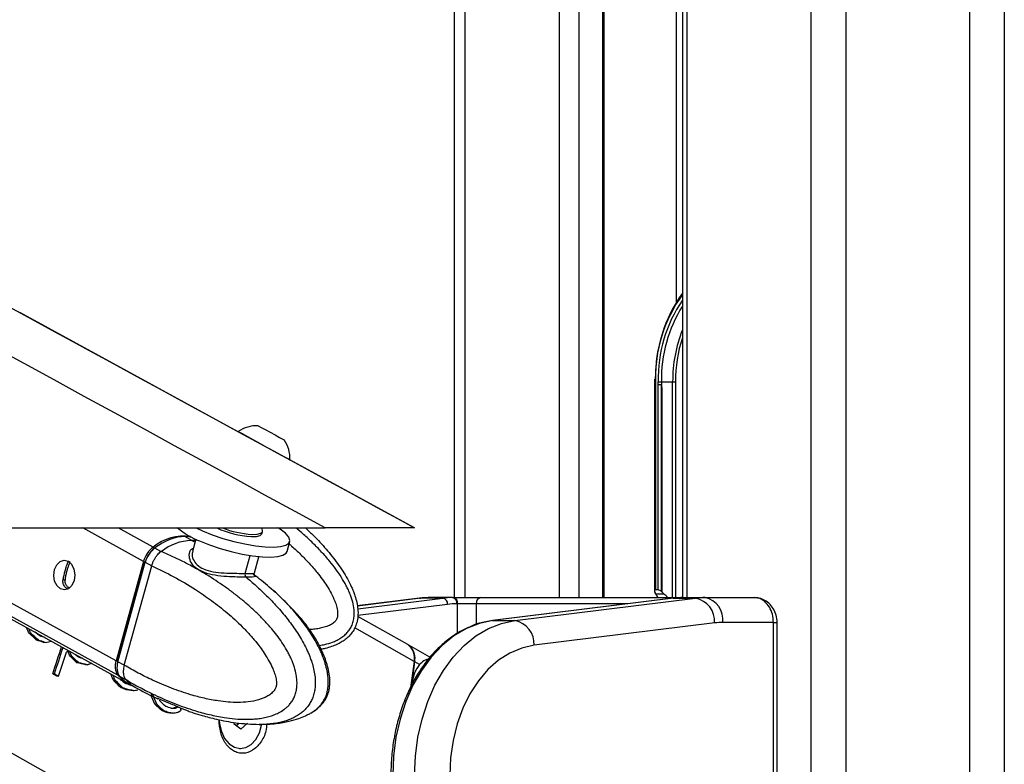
# Model space of a CAD drawing. Header units: millimetres. Extents: x 20 to 22981, y 40 to 19992.
# Tile 47 of 143: x 6494 to 6810, y 6536 to 6776. Entities that reach past the tile are written whole.
import ezdxf

# ---------------------------------------------------------------- set-up
doc = ezdxf.new("R2010")
doc.units = ezdxf.units.MM
doc.header["$LTSCALE"] = 2
doc.layers.add('COMPONENT_GEOMETRY', color=7, linetype='Continuous')
doc.styles.add('SLDTEXTSTYLE0', font='TXT', dxfattribs={"width": 0.75})
doc.dimstyles.new('SLDDIMSTYLE0', dxfattribs={"dimtxt": 100, "dimasz": 6.604, "dimexe": 0, "dimexo": 0.0625, "dimgap": 25, "dimtad": 0, "dimtih": 1, "dimtoh": 1, "dimdec": 0, "dimrnd": 1e-09, "dimzin": 12, "dimdsep": 46, "dimtxsty": 'SLDTEXTSTYLE0', "dimsah": 1, "dimcen": 0.09, "dimadec": 0, "dimazin": 3, "dimtfac": 1, "dimtdec": 0, "dimtofl": 0, "dimtmove": 0, "dimatfit": 3, "dimfxl": 1, "dimfrac": 2, "dimtolj": 1, "dimtzin": 12, "dimarcsym": 0})

# ---------------------------------------------------------------- blocks, each defined once
blk = doc.blocks.new('_D_4')
at = {"layer": 'COMPONENT_GEOMETRY', "color": 7}
for p, q in [((6638.52, 7959.49), (1711.23, 7959.49)), ((1717.58, 7959.49), (1717.58, 5203.33)), ((1517.51, 5183.02), (1487.04, 5183.02)), ((1487.04, 5183.02), (1487.04, 5024.27)), ((1917.65, 5183.02), (1948.12, 5183.02)), ((1948.12, 5183.02), (1948.12, 5024.27)), ((1487.04, 5024.27), (1517.51, 5024.27)), ((1948.12, 5024.27), (1917.65, 5024.27)), ((1717.58, 2118.49), (1717.58, 4874.65)), ((6578.75, 2118.49), (1711.23, 2118.49))]:
    blk.add_line(p, q, dxfattribs=at)
for points in [[(1717.58, 7959.49), (1716.57, 7952.89), (1718.6, 7952.89)], [(1717.58, 2118.49), (1718.6, 2125.1), (1716.57, 2125.1)]]:
    blk.add_solid(points, dxfattribs=at)
at = {"layer": 'COMPONENT_GEOMETRY', "color": 7, "char_height": 100, "attachment_point": 1, "style": 'SLDTEXTSTYLE0'}
for s, insert in [('9\'6.98"', (1517.51, 5153.18)), ('2921mm', (1444.8, 5003.56))]:
    blk.add_mtext(s, dxfattribs=dict(at, insert=insert))

msp = doc.modelspace()

# ---------------------------------------------------------------- linework, layer by layer
at = {"color": 8, "linetype": 'Continuous', "lineweight": 25}
for p, q in [((6748.24, 2191.49), (6748.24, 7939.49)), ((6759.31, 7939.49), (6759.31, 2191.49)), ((6799.26, 2191.49), (6799.26, 7939.49)), ((6810.34, 7939.49), (6810.34, 2191.49)), ((6708.14, 7760.96), (6708.14, 6590.02)), ((6636.74, 7234.49), (6636.74, 6590.02)), ((6667.23, 6590.02), (6667.23, 7146.36)), ((6673.4, 7141.84), (6673.4, 6590.02)), ((6681.18, 6590.02), (6681.18, 7136.14)), ((6704.86, 6685.26), (6704.86, 7128.96)), ((6698.06, 6659.49), (6697.76, 6659.49)), ((6703.63, 6590.02), (6703.63, 6659.49)), ((6704.51, 6659.49), (6704.51, 6590.02)), ((6595.43, 6480.95), (6362.56, 6612.47)), ((6525.09, 6565.09), (6438.96, 6612.47)), ((6524.54, 6569.68), (6446.76, 6612.47)), ((6533.39, 6601.7), (6513.81, 6612.47)), ((6536.47, 6606.28), (6525.23, 6612.47)), ((6548.9, 6608.45), (6549.97, 6607.83)), ((6566.07, 6597.83), (6567.66, 6603.57)), ((6509.75, 6601.31), (6509.21, 6601.6)), ((6508.18, 6595.5), (6507.49, 6595.88)), ((6622.61, 6589.83), (6602.18, 6587.3)), ((6602.31, 6586.45), (6629.68, 6589.83)), ((6622.12, 6589.8), (6622.61, 6589.83)), ((6706.73, 6590.02), (6706.78, 6590.02)), ((6631.22, 6587.84), (6602.35, 6584.27)), ((6634.44, 6578.56), (6634.44, 6588.02)), ((6640.4, 6588.02), (6640.4, 6581.37)), ((6689.24, 6588.02), (6640.4, 6588.02)), ((6620.43, 6569.48), (6601.35, 6580.25)), ((6736.06, 6582.02), (6737.23, 6582.02)), ((6619.43, 6574.11), (6619.35, 6574.11))]:
    msp.add_line(p, q, dxfattribs=at)
at = {"color": 7, "linetype": 'Continuous', "lineweight": 25}
for p, q in [((6706.75, 7760.96), (6706.75, 6590.02)), ((6633.39, 6590.02), (6633.39, 7244.18)), ((6681.61, 6590.02), (6681.61, 7135.82)), ((6563.81, 6643.43), (6493.53, 6681.77)), ((6697.77, 6660.28), (6697.76, 6659.49)), ((6697.76, 6659.49), (6697.76, 6592.2)), ((6698.06, 6659.49), (6698.06, 6592.49)), ((6698.98, 6658.63), (6698.98, 6659.49)), ((6698.98, 6659.49), (6700.03, 6659.49)), ((6700.03, 6659.49), (6703.63, 6659.49)), ((6703.63, 6659.49), (6704.51, 6659.49)), ((6698.98, 6592.49), (6698.98, 6658.63)), ((6699.99, 6591.95), (6699.99, 6658.63)), ((6700.12, 6657.51), (6700.12, 6591.84)), ((6578.6, 6640.81), (6578.61, 6640.8)), ((6620.57, 6612.47), (6580.42, 6634.37)), ((6580.47, 6634.38), (6580.5, 6634.36)), ((4051.92, 6612.47), (6591.82, 6612.47)), ((6437.42, 6612.47), (6527.99, 6562.64)), ((6544.59, 6612.29), (6544.27, 6612.47)), ((6548.9, 6608.45), (6546.66, 6609.68)), ((6550.24, 6608.79), (6549.17, 6604.91)), ((6571.48, 6610.56), (6571.67, 6611.27)), ((6538.99, 6604.9), (6537.01, 6605.99)), ((6579.54, 6604.83), (6580.44, 6608.09)), ((6539.12, 6604.85), (6538.99, 6604.9)), ((6549.29, 6604.87), (6549.22, 6604.69)), ((6569.03, 6597.96), (6570.48, 6603.2)), ((6508.99, 6601.35), (6509.21, 6601.6)), ((6533.39, 6601.7), (6524.54, 6569.68)), ((6533.79, 6601.55), (6524.95, 6569.53)), ((6525.1, 6569.37), (6533.95, 6601.39)), ((6527.18, 6568.24), (6536.02, 6600.24)), ((6533.95, 6601.39), (6536.02, 6600.25)), ((6536.02, 6600.25), (6536.02, 6600.24)), ((6568.63, 6597.57), (6569.1, 6597.24)), ((6622.12, 6589.8), (6602.17, 6587.33)), ((6629.68, 6589.83), (6622.61, 6589.83)), ((6632.76, 6590.02), (6625.69, 6590.02)), ((6632.76, 6590.02), (6633.03, 6590.02)), ((6633.03, 6590.02), (6641.96, 6590.02)), ((6641.96, 6590.02), (6706.78, 6590.02)), ((6703.8, 6589.82), (6645.69, 6582.63)), ((6703.93, 6589.83), (6645.81, 6582.64)), ((6652.88, 6582.64), (6711, 6589.83)), ((6698.22, 6591.25), (6698.03, 6591.53)), ((6698.98, 6592.49), (6698.06, 6592.49)), ((6698.22, 6591.25), (6700.83, 6591.25)), ((6700.12, 6591.84), (6700.83, 6591.25)), ((6703.8, 6589.82), (6703.93, 6589.83)), ((6703.93, 6589.83), (6711, 6589.83)), ((6706.78, 6590.02), (6707.01, 6590.02)), ((6707.01, 6590.02), (6714.08, 6590.02)), ((6714.08, 6590.02), (6729.95, 6590.02)), ((6634.44, 6588.02), (6634.17, 6588.02)), ((6640.4, 6588.02), (6634.44, 6588.02)), ((6618.39, 6574.9), (6602.33, 6583.97)), ((6645.69, 6582.63), (6645.81, 6582.64)), ((6645.81, 6582.64), (6652.88, 6582.64)), ((6717.15, 6581.86), (6659.03, 6574.67)), ((6736.06, 6582.02), (6719.73, 6582.02)), ((6736.06, 6418.02), (6736.06, 6582.02)), ((6737.23, 6418.02), (6737.23, 6582.02)), ((6497.22, 6578.42), (6496.66, 6578.42)), ((6499.54, 6576.33), (6498.97, 6576.33)), ((6501.77, 6575.63), (6501.21, 6575.63)), ((6625.49, 6570.81), (6618.77, 6574.68)), ((6509.65, 6572.55), (6509.08, 6572.55)), ((6510.3, 6571.18), (6509.73, 6571.18)), ((6512.51, 6569.07), (6511.95, 6569.07)), ((6515.36, 6568.4), (6514.79, 6568.4)), ((6527.18, 6568.23), (6525.1, 6569.37)), ((6527.18, 6568.24), (6527.18, 6568.23)), ((6620.43, 6569.48), (6619.17, 6560.39)), ((6622.21, 6568.45), (6620.63, 6569.36)), ((6504.71, 6565.52), (6504.15, 6565.52)), ((6505.49, 6564.77), (6504.15, 6565.52)), ((6504.71, 6565.52), (6506.05, 6564.77)), ((6506.05, 6564.77), (6505.49, 6564.77)), ((6525.63, 6564.79), (6527.61, 6563.71)), ((6524.37, 6563.2), (6523.81, 6563.2)), ((6527.61, 6563.71), (6527.74, 6563.63)), ((6528.47, 6562.38), (6530.63, 6561.2)), ((6526.75, 6561.03), (6526.18, 6561.03)), ((6528.38, 6560.37), (6527.81, 6560.37)), ((6530.01, 6560.13), (6529.45, 6560.13)), ((6536.35, 6558.74), (6535.79, 6558.74)), ((6537.62, 6555.7), (6537.05, 6555.7)), ((6538.63, 6557.32), (6542.73, 6555.64)), ((6539.83, 6553.65), (6539.26, 6553.65)), ((6541.39, 6553.01), (6540.83, 6553.01)), ((6542.91, 6552.84), (6542.35, 6552.84)), ((6543.64, 6554.5), (6543.08, 6554.5)), ((6544.56, 6554.84), (6543.99, 6554.84)), ((6545.69, 6554.33), (6547.7, 6553.57)), ((6562.56, 6549.31), (6562.54, 6549.85)), ((6564.73, 6547.71), (6562.56, 6549.31)), ((6564.11, 6549.58), (6563.25, 6548.8)), ((6566.8, 6549.58), (6564.73, 6547.71)), ((6564.26, 6541.42), (6564.62, 6541.42))]:
    msp.add_line(p, q, dxfattribs=at)
at = {"color": 7, "linetype": 'Continuous', "lineweight": 25, "flags": 128}
for points in [[(6570.27, 6645.36), (6570.47, 6645.25), (6571.26, 6644.82), (6572.54, 6644.12), (6574.1, 6643.27), (6575.72, 6642.39), (6577.14, 6641.61), (6578.15, 6641.05), (6578.6, 6640.81)], [(6563.83, 6643.48), (6563.84, 6643.47), (6564.28, 6643.24), (6565.29, 6642.69), (6566.82, 6641.85), (6568.75, 6640.8), (6570.92, 6639.61), (6573.19, 6638.37), (6575.39, 6637.17), (6577.34, 6636.1), (6578.91, 6635.24), (6579.98, 6634.65), (6580.47, 6634.38)], [(6550.29, 6612.47), (6552.33, 6611.52), (6555.48, 6610.26), (6558.9, 6609.1), (6562.44, 6608.1), (6565.99, 6607.29), (6569.39, 6606.71), (6572.52, 6606.37), (6575.25, 6606.29), (6577.49, 6606.47), (6579.15, 6606.9), (6580.16, 6607.57), (6580.49, 6608.46), (6580.11, 6609.52), (6579.06, 6610.72), (6577.35, 6612.01), (6576.64, 6612.46)], [(6571.68, 6611.6), (6571.44, 6612.5), (6571.43, 6612.53)], [(6568.01, 6609.66), (6569.74, 6609.71), (6570.92, 6610.01), (6571.47, 6610.53), (6571.48, 6610.56)], [(6568.2, 6610.37), (6569.94, 6610.42), (6571.12, 6610.72), (6571.66, 6611.24), (6571.68, 6611.6)], [(6536.72, 6605.75), (6536.7, 6605.83), (6536.71, 6605.91), (6536.72, 6605.97), (6536.76, 6606.01), (6536.8, 6606.03), (6536.86, 6606.04), (6536.93, 6606.02), (6537.01, 6605.99)], [(6551.43, 6608.26), (6554.58, 6606.99), (6558, 6605.84), (6561.54, 6604.84), (6565.08, 6604.03), (6568.49, 6603.45), (6571.61, 6603.11), (6574.35, 6603.02), (6576.59, 6603.21), (6578.25, 6603.64), (6579.26, 6604.31), (6579.54, 6604.83)], [(6509.13, 6601.76), (6510.24, 6600.75), (6511, 6599.22), (6511.28, 6597.39), (6511.05, 6595.55), (6510.34, 6593.97), (6509.25, 6592.89), (6507.96, 6592.49), (6506.65, 6592.81), (6505.54, 6593.82), (6504.78, 6595.35), (6504.5, 6597.18), (6504.73, 6599.02), (6505.44, 6600.6), (6506.53, 6601.68), (6507.82, 6602.08), (6509.13, 6601.76)], [(6533.97, 6601.61), (6533.9, 6601.6), (6533.84, 6601.59), (6533.81, 6601.57), (6533.79, 6601.55)], [(6645.81, 6582.64), (6641.49, 6581.72), (6637.29, 6580.06), (6633.26, 6577.68), (6629.47, 6574.61), (6625.97, 6570.9), (6622.83, 6566.61), (6620.08, 6561.81), (6617.77, 6556.56), (6615.94, 6550.95), (6614.61, 6545.07), (6613.81, 6539), (6613.54, 6532.83)], [(6620.61, 6532.83), (6620.88, 6539), (6621.69, 6545.07), (6623.01, 6550.95), (6624.85, 6556.56), (6627.15, 6561.81), (6629.9, 6566.61), (6633.04, 6570.9), (6636.54, 6574.61), (6640.33, 6577.68), (6644.36, 6580.06), (6648.56, 6581.72), (6652.88, 6582.64)], [(6659.03, 6574.67), (6655.08, 6573.8), (6651.24, 6572.18), (6647.6, 6569.85), (6644.2, 6566.85), (6641.13, 6563.23), (6638.42, 6559.06), (6636.14, 6554.41), (6634.32, 6549.37), (6633, 6544.02), (6632.19, 6538.48), (6631.92, 6532.83)], [(6524.95, 6569.53), (6524.95, 6569.53), (6524.96, 6569.49), (6524.99, 6569.46), (6525.04, 6569.42), (6525.1, 6569.37)], [(6525.09, 6565.09), (6526.68, 6563.52), (6528.24, 6562.52)], [(6557.74, 6550.73), (6557.84, 6549.42), (6558.43, 6546.9), (6559.47, 6544.69), (6560.9, 6542.97), (6562.61, 6541.85), (6564.46, 6541.43), (6566.33, 6541.73), (6568.06, 6542.72), (6569.55, 6544.35), (6570.67, 6546.48), (6571.34, 6548.96), (6571.37, 6549.19)]]:
    msp.add_lwpolyline(points, dxfattribs=at)
at = {"color": 8, "linetype": 'Continuous', "lineweight": 25, "flags": 128}
for points in [[(6550.12, 6608.38), (6550.05, 6608.39), (6548.9, 6608.45)], [(6533.79, 6601.55), (6533.79, 6601.54), (6533.8, 6601.51), (6533.83, 6601.47), (6533.88, 6601.43), (6533.95, 6601.39)]]:
    msp.add_lwpolyline(points, dxfattribs=at)
at = {"color": 7, "linetype": 'Continuous', "lineweight": 25}
for centre, radius, start, end in [((6745.8, 6660.54), 47.76, 144.836, 180.2698), ((6744.56, 6660.32), 44.54, 148.0771, 181.0691), ((6569.88, 6634.73), 10.63, 87.864, 124.6615), ((6569.88, 6634.73), 10.63, 357.9848, 34.7824), ((6559.33, 6629.38), 22.55, 228.3866, 249.5012), ((6570.23, 6641.92), 32.33, 245.758, 266.0638), ((6570.48, 6642.79), 32.5, 248.9326, 265.9842), ((6546.36, 6594.19), 15.62, 82.109, 129.2578), ((6541.71, 6599.43), 8.63, 127.375, 164.7379), ((6549.57, 6591.54), 16.92, 92.2911, 128.1537), ((6567.23, 6597.47), 1.22, 162.5749, 225.0216), ((6625.69, 6564.94), 25.09, 90.0053, 97.0613), ((6632.76, 6564.94), 25.09, 90.0053, 97.0613), ((6629.31, 6587.96), 1.91, 356.5252, 78.7875), ((6632.41, 6588.27), 1.79, 351.9505, 78.5782), ((6632.68, 6588.27), 1.79, 351.9505, 78.5782), ((6642.21, 6588.22), 1.82, 97.8744, 186.1427), ((6707.01, 6564.94), 25.09, 90.0053, 97.0613), ((6714.08, 6564.94), 25.09, 90.0053, 97.0613), ((6709.51, 6582.33), 7.65, 356.5252, 78.7875), ((6712.66, 6583.02), 7.14, 351.9505, 78.5782), ((6634.18, 6563.94), 24.08, 90.0053, 97.0613), ((6651.4, 6575.14), 7.65, 356.5252, 78.7875), ((6719.74, 6560.95), 21.07, 90.0053, 97.0613), ((6197.14, 6671.2), 324.69, 341.0058, 342.6168), ((6197.64, 6671.22), 324.75, 341.0059, 342.5675), ((6615.31, 6570.65), 5.25, 347.0881, 54.0442), ((6614.8, 6570.41), 5.93, 349.792, 38.596), ((6198.52, 6670.62), 325.24, 341.0068, 342.4288), ((6529.43, 6567.94), 5.19, 160.3534, 213.3192), ((6354.7, 6600.77), 267.78, 351.798, 353.2627), ((6561.06, 6550.75), 2.92, 318.3845, 338.63)]:
    msp.add_arc(centre, radius, start, end, dxfattribs=at)
at = {"color": 8, "linetype": 'Continuous', "lineweight": 25}
for centre, radius, start, end in [((6744.62, 6660.46), 46.57, 144.3962, 181.1904), ((6744.13, 6660.42), 45.16, 145.8596, 181.1837), ((6748.57, 6659.76), 44.94, 158.518, 180.3432), ((6749.31, 6659.63), 44.8, 161.8032, 180.1752), ((6535.38, 6569.77), 9.8, 218.8016, 241.0487)]:
    msp.add_arc(centre, radius, start, end, dxfattribs=at)
at = {"color": 7, "linetype": 'Continuous', "lineweight": 25}
for centre, major_axis, ratio, start_param, end_param in [((6761.84, 6659.49), (61.81, 0), 0.582425, 3.141593, 3.196534), ((6541.06, 6589.41), (10.34, 19.14), 0.647541, 0.341168, 0.949414), ((6541.06, 6589.41), (10.63, 18.97), 0.671543, 0.198472, 0.351285), ((6538.13, 6601.41), (2.86, 5.28), 0.648437, 0.949758, 1.912309), ((6537.72, 6601.63), (2.57, 4.75), 0.647199, 0.949283, 1.911834), ((6698.76, 6591.49), (0.924, -0.924), 0.414214, 2.748894, 4.284783), ((6695.33, 6587.01), (0, 6), 0.682414, 5.239173, 5.497787), ((6699.69, 6591.49), (0.924, -0.924), 0.414214, 1.658095, 2.748894), ((6700.29, 6592.41), (0.924, -0.924), 0.414214, 4.799688, 4.930555), ((6695.73, 6587.01), (7.21, 0), 0.831789, 0.526784, 0.785398), ((6326.32, 6594.54), (-204.76, 337.68), 0.359886, 4.450879, 4.456655), ((6326.89, 6594.54), (-204.76, 337.68), 0.359886, 4.450879, 4.455427), ((6299.29, 6609.81), (767.87, -668.1), 0.10549, 1.400374, 1.403484), ((6299.85, 6609.81), (767.87, -668.1), 0.10549, 1.400374, 1.403484), ((6294.46, 6612.85), (1012.93, -809.17), 0.078554, 1.429503, 1.430984), ((6381.85, 6563.5), (1031.11, -324.44), 0.04556, 1.468654, 1.470274), ((6386.39, 6560.61), (1010.15, -312.42), 0.045874, 1.471087, 1.473312), ((6386.96, 6560.61), (1010.15, -312.42), 0.045874, 1.471087, 1.473312), ((6354.5, 6578.95), (353.5, 62.61), 0.088111, 5.126466, 5.132498), ((6353.28, 6579.64), (217.17, 135.06), 0.398164, 5.236918, 5.24019), ((6339.68, 6587), (-201.04, 335.56), 0.364496, 4.451329, 4.455307), ((6290.21, 6615.25), (1368, -1012.09), 0.056924, 1.451926, 1.452325), ((6340.24, 6587), (-201.04, 335.56), 0.364496, 4.451329, 4.455307), ((6317.41, 6599.57), (669.68, -611.18), 0.121808, 1.388625, 1.392053), ((6317.97, 6599.57), (669.68, -611.18), 0.121808, 1.388625, 1.392053), ((6334.18, 6590.42), (-386.87, 445.14), 0.211299, 4.488979, 4.489536), ((6286.18, 6617.53), (1520, -1098.65), 0.050846, 1.458031, 1.458774), ((6383.91, 6562.34), (802.38, -192.88), 0.046858, 1.419376, 1.420819), ((6387.29, 6560.11), (775.94, -177.63), 0.04645, 1.416377, 1.420091), ((6387.86, 6560.11), (775.94, -177.63), 0.04645, 1.416377, 1.420091), ((6364.46, 6573.32), (295.53, 93.11), 0.181832, 5.190042, 5.195717), ((6529.28, 6569.4), (2.86, 5.28), 0.648437, 1.912309, 2.874859), ((6354.68, 6578.52), (-180.8, 324.17), 0.39107, 4.451443, 4.458348), ((6355.25, 6578.52), (-180.8, 324.17), 0.39107, 4.451443, 4.457117), ((6538.87, 6581.48), (10.34, 19.14), 0.647541, 2.874515, 3.136768), ((6327.84, 6593.68), (745.21, -654.99), 0.108879, 1.398061, 1.40135), ((6328.41, 6593.68), (745.21, -654.99), 0.108879, 1.398061, 1.40135), ((6334.13, 6590.45), (743.86, -654.21), 0.109087, 1.40495, 1.406999), ((6418.2, 6542.97), (1262.23, -456.73), 0.041431, 1.497708, 1.499233), ((6442.49, 6528.93), (1595.02, -646.43), 0.035576, 1.531704, 1.532726), ((6443.06, 6528.93), (1595.02, -646.43), 0.035576, 1.531704, 1.532726), ((6394.3, 6556.15), (614.03, -84.16), 0.036841, 1.353935, 1.35667), ((6394.87, 6556.15), (614.03, -84.16), 0.036841, 1.353935, 1.35667), ((6384.18, 6562.18), (393.54, 40.93), 0.046508, 5.08716, 5.091285), ((6368.2, 6570.89), (-174.66, 320.77), 0.399605, 4.451853, 4.461125), ((6368.77, 6570.89), (-174.66, 320.77), 0.399605, 4.451853, 4.461125), ((6342.52, 6585.39), (713.34, -636.53), 0.114006, 1.394233, 1.397433), ((6343.09, 6585.39), (713.34, -636.53), 0.114006, 1.394233, 1.397433), ((6371.09, 6569.57), (-165.6, 315.82), 0.412621, 4.459468, 4.460421), ((6349.43, 6581.81), (693.5, -625.01), 0.117433, 1.398691, 1.40138), ((6426.24, 6538.43), (1139.67, -386.65), 0.043709, 1.483624, 1.485202), ((6456.55, 6521), (1614.63, -657.58), 0.035264, 1.53294, 1.533912), ((6457.11, 6521), (1614.63, -657.58), 0.035264, 1.53294, 1.533912), ((6405.19, 6550), (571.17, -59.47), 0.030517, 1.331465, 1.334207), ((6405.75, 6550), (571.17, -59.47), 0.030517, 1.331465, 1.334207), ((6395.27, 6555.6), (418.49, 27.17), 0.0272, 5.069341, 5.071592), ((6395.84, 6555.6), (418.49, 27.17), 0.0272, 5.068157, 5.071592), ((6395.58, 6555.75), (363.51, 57.24), 0.076266, 5.117667, 5.121835), ((6390.63, 6558.22), (308, 86.62), 0.157492, 5.185333, 5.188762), ((6391.2, 6558.22), (308, 86.62), 0.157492, 5.185333, 5.188762), ((6391.05, 6558.3), (269.35, 106.73), 0.241908, 5.218882, 5.224076), ((6381.08, 6563.94), (-83.25, 276.1), 0.546392, 4.512695, 4.515661)]:
    msp.add_ellipse(centre, major_axis=major_axis, ratio=ratio, start_param=start_param, end_param=end_param, dxfattribs=at)
for points, knots in [([(6591.82, 6612.47), (6385.14, 6725.29), (5990.82, 6940.55), (5458.3, 7231.57), (5063.47, 7447.73), (4787.38, 7599.42), (4635.48, 7683.21), (4552.76, 7729.14), (4538.7, 7736.95)], [0, 0, 0, 0, 0.301545, 0.575336, 0.777328, 0.878324, 0.97932, 1, 1, 1, 1]), ([(5436.47, 7258.52), (5713.67, 7107.25), (6108.43, 6891.82), (6503.05, 6676.57), (6620.57, 6612.47)], [0, 0, 0, 0, 0.702194, 1, 1, 1, 1]), ([(6698.98, 6658.63), (6699.01, 6658.63), (6699.12, 6658.63), (6699.36, 6658.63), (6699.7, 6658.63), (6699.9, 6658.63), (6699.99, 6658.63)], [0, 0, 0, 0, 0.090131, 0.431109, 0.74027, 1, 1, 1, 1]), ([(6699.99, 6658.63), (6699.99, 6658.63), (6699.99, 6658.63), (6699.99, 6658.63), (6700, 6658.63), (6700.01, 6658.6), (6700.02, 6658.5), (6700.06, 6658.13), (6700.09, 6657.79), (6700.12, 6657.51)], [0, 0, 0, 0, 0.001216, 0.00282, 0.005802, 0.018793, 0.070056, 0.274202, 1, 1, 1, 1]), ([(6585.51, 6612.47), (6586.38, 6611.65), (6587.97, 6610.15), (6590.15, 6607.85), (6592.13, 6605.65), (6594.02, 6603.37), (6595.82, 6601.01), (6597.48, 6598.59), (6599, 6596.07), (6600.13, 6593.87), (6600.91, 6592.03), (6601.5, 6590.41), (6602.03, 6588.5), (6602.39, 6586.31), (6602.42, 6584.07), (6602.08, 6582.04), (6601.43, 6580.29), (6600.59, 6578.85), (6599.51, 6577.57), (6598.29, 6576.5), (6596.98, 6575.63), (6595.52, 6574.87), (6593.8, 6574.2), (6592.1, 6573.69), (6590.98, 6573.48), (6590.55, 6573.4)], [0, 0, 0, 0, 0.070084, 0.12784, 0.185656, 0.243701, 0.301848, 0.358943, 0.416222, 0.474337, 0.503603, 0.53295, 0.575909, 0.619392, 0.662681, 0.706824, 0.738882, 0.771875, 0.803933, 0.836797, 0.866404, 0.896373, 0.932831, 0.974692, 1, 1, 1, 1]), ([(6620.57, 6612.47), (6620.51, 6612.47), (6620.38, 6612.47), (6619.26, 6612.47), (6617.55, 6612.47), (6615.48, 6612.47), (6612.79, 6612.47), (6608.72, 6612.47), (6603.45, 6612.47), (6597.39, 6612.47), (6593.68, 6612.47), (6591.82, 6612.47)], [0, 0, 0, 0, 0.126422, 0.252572, 0.339466, 0.426258, 0.513661, 0.601078, 0.759673, 0.879728, 1, 1, 1, 1]), ([(6527.74, 6563.63), (6527.74, 6563.63), (6529.25, 6562.73), (6532.31, 6561.01), (6536.47, 6558.92), (6540.16, 6557.25), (6543.36, 6555.92), (6546.6, 6554.71), (6550.34, 6553.48), (6553.79, 6552.54), (6556.95, 6551.85), (6559.69, 6551.36), (6562.8, 6550.98), (6565.74, 6550.83), (6568.14, 6550.89), (6570.01, 6551.03), (6571.87, 6551.3), (6573.64, 6551.7), (6575.3, 6552.23), (6576.93, 6552.93), (6578.3, 6553.75), (6579.41, 6554.63), (6580.23, 6555.44), (6581.02, 6556.42), (6581.69, 6557.56), (6582.22, 6558.84), (6582.6, 6560.25), (6582.79, 6561.85), (6582.76, 6563.51), (6582.51, 6565.45), (6582.06, 6567.22), (6581.52, 6568.79), (6581.03, 6570.02), (6580.45, 6571.27), (6579.56, 6572.99), (6578.32, 6575.05), (6576.69, 6577.4), (6574.78, 6579.83), (6572.6, 6582.3), (6570.15, 6584.81), (6567.6, 6587.17), (6564.96, 6589.42), (6562.24, 6591.57), (6559.45, 6593.61), (6556.62, 6595.54), (6553.52, 6597.5), (6550.16, 6599.47), (6546.52, 6601.41), (6542.85, 6603.21), (6540.37, 6604.32), (6539.12, 6604.85), (6539.12, 6604.85)], [0, 0, 0, 0, 0.000001, 0.042299, 0.084662, 0.113207, 0.141774, 0.170414, 0.199082, 0.240084, 0.260638, 0.28121, 0.310911, 0.340705, 0.356782, 0.372888, 0.389105, 0.405375, 0.419337, 0.433377, 0.450167, 0.458725, 0.467353, 0.477165, 0.487183, 0.495779, 0.505908, 0.516391, 0.527138, 0.538147, 0.554694, 0.563139, 0.571618, 0.581606, 0.591626, 0.611828, 0.63244, 0.653131, 0.679323, 0.705597, 0.73206, 0.758566, 0.785562, 0.812587, 0.839695, 0.866827, 0.900037, 0.933281, 0.966624, 0.999999, 1, 1, 1, 1]), ([(6536.02, 6600.25), (6536.11, 6600.56), (6536.3, 6601.2), (6536.72, 6602.12), (6537.23, 6603), (6537.78, 6603.75), (6538.36, 6604.37), (6538.75, 6604.72), (6538.97, 6604.89), (6538.99, 6604.9)], [0, 0, 0, 0, 0.1727183, 0.3504478, 0.5231653, 0.700887, 0.8420862, 0.9859711, 1, 1, 1, 1]), ([(6507.51, 6595.99), (6507.61, 6596.41), (6507.8, 6597.26), (6508.16, 6598.64), (6508.49, 6599.83), (6508.77, 6600.75), (6508.92, 6601.15), (6508.99, 6601.35)], [0, 0, 0, 0, 0.222076, 0.445772, 0.640142, 0.821651, 1, 1, 1, 1]), ([(6508.18, 6595.5), (6508.23, 6595.94), (6508.33, 6596.75), (6508.62, 6598.09), (6508.94, 6599.29), (6509.27, 6600.28), (6509.54, 6600.93), (6509.71, 6601.19), (6509.77, 6601.29)], [0, 0, 0, 0, 0.211369, 0.388355, 0.566092, 0.7273158, 0.8978864, 1, 1, 1, 1]), ([(6536.02, 6600.24), (6538.4, 6599.11), (6543.17, 6596.84), (6549.58, 6593.03), (6555.29, 6589.12), (6559.49, 6585.83), (6562.76, 6582.96), (6565.17, 6580.65), (6567.52, 6578.2), (6569.53, 6575.86), (6571.2, 6573.67), (6572.58, 6571.66), (6573.86, 6569.52), (6574.87, 6567.49), (6575.59, 6565.59), (6575.97, 6564.19), (6576.14, 6563.04), (6576.17, 6562.29), (6576.1, 6561.64), (6575.97, 6561.13), (6575.76, 6560.63), (6575.46, 6560.15), (6574.88, 6559.46), (6574, 6558.72), (6572.81, 6558.02), (6571.58, 6557.49), (6569.69, 6556.88), (6567.08, 6556.41), (6563.83, 6556.23), (6560.6, 6556.37), (6556.98, 6556.79), (6552.95, 6557.56), (6547.92, 6558.89), (6542.34, 6560.81), (6536.74, 6563.2), (6531.68, 6565.69), (6528.68, 6567.39), (6527.18, 6568.24)], [0, 0, 0, 0, 0.073738, 0.14775, 0.20409, 0.260616, 0.289263, 0.317953, 0.346811, 0.375753, 0.395318, 0.414939, 0.434828, 0.454884, 0.467894, 0.48112, 0.487197, 0.493393, 0.497432, 0.501609, 0.505043, 0.510136, 0.515353, 0.527914, 0.540826, 0.553414, 0.566082, 0.598147, 0.630574, 0.661678, 0.692891, 0.736823, 0.780893, 0.842838, 0.905002, 0.952464, 1, 1, 1, 1]), ([(6569.18, 6597.18), (6569.18, 6597.18), (6569.22, 6597.15), (6569.13, 6597.22), (6568.96, 6597.56), (6569.03, 6597.85), (6569.06, 6597.97)], [0, 0, 0, 0, 0.001012, 0.416614, 0.755335, 1, 1, 1, 1]), ([(6574.45, 6592.83), (6572.81, 6594.28), (6571.06, 6595.84), (6569.22, 6597.14), (6569.1, 6597.23)], [0, 0, 0, 0, 0.933663, 1, 1, 1, 1]), ([(6509.01, 6592.78), (6508.71, 6592.96), (6508.08, 6593.36), (6507.49, 6594.45), (6507.4, 6595.41), (6507.5, 6595.91), (6507.51, 6595.99)], [0, 0, 0, 0, 0.292637, 0.62335, 0.940999, 1, 1, 1, 1]), ([(6509.52, 6593.18), (6509.4, 6593.22), (6508.95, 6593.39), (6508.42, 6594.07), (6508.15, 6594.89), (6508.17, 6595.38), (6508.18, 6595.5)], [0, 0, 0, 0, 0.136209, 0.511367, 0.881597, 1, 1, 1, 1]), ([(6587.09, 6552.84), (6587.13, 6552.85), (6587.72, 6553.14), (6588.55, 6553.73), (6589.57, 6554.6), (6590.34, 6555.41), (6591.09, 6556.39), (6591.74, 6557.53), (6592.26, 6558.81), (6592.63, 6560.22), (6592.83, 6561.82), (6592.85, 6563.48), (6592.7, 6565.01), (6592.4, 6566.79), (6592, 6568.39), (6591.47, 6569.99), (6591, 6571.25), (6590.28, 6572.96), (6589.27, 6575.02), (6587.93, 6577.37), (6586.37, 6579.8), (6584.57, 6582.27), (6582.55, 6584.77), (6580.45, 6587.14), (6578.26, 6589.39), (6576.16, 6591.4), (6574.76, 6592.61), (6574.14, 6593.15)], [0, 0, 0, 0, 0.0029985, 0.04789, 0.0705862, 0.0935909, 0.1197538, 0.1464648, 0.1693848, 0.1963947, 0.2243462, 0.2529999, 0.2823552, 0.3043585, 0.3490025, 0.3716094, 0.3982427, 0.4249601, 0.4788265, 0.5337842, 0.5889565, 0.6587932, 0.7288503, 0.7994097, 0.8700864, 0.9420663, 1, 1, 1, 1]), ([(6587.09, 6552.84), (6587.28, 6552.93), (6588.19, 6553.36), (6589.55, 6554.41), (6590.99, 6555.87), (6592.12, 6557.46), (6592.89, 6559.31), (6593.33, 6561.41), (6593.39, 6563.71), (6593.1, 6566.11), (6592.47, 6568.49), (6591.49, 6571.32), (6590.05, 6574.58), (6587.97, 6578.16), (6585.51, 6581.59), (6582.62, 6584.98), (6579.18, 6588.47), (6576.59, 6591.1), (6575.01, 6592.39), (6574.89, 6592.48)], [0, 0, 0, 0, 0.013652, 0.065351, 0.101411, 0.136853, 0.173657, 0.213059, 0.254544, 0.299616, 0.346868, 0.392665, 0.474348, 0.558248, 0.647466, 0.744692, 0.853841, 0.988748, 1, 1, 1, 1]), ([(6625.69, 6590.02), (6624.81, 6590), (6623.62, 6589.98), (6622.43, 6589.84), (6622.12, 6589.8)], [0, 0, 0, 0, 0.738202, 1, 1, 1, 1]), ([(6736.06, 6582.02), (6735.99, 6582.91), (6735.86, 6584.69), (6734.83, 6587.07), (6733.3, 6588.88), (6731.58, 6589.87), (6730.43, 6589.98), (6729.95, 6590.02)], [0, 0, 0, 0, 0.212244, 0.424022, 0.636454, 0.850953, 1, 1, 1, 1]), ([(6737.22, 6582.02), (6737.22, 6582.05), (6737.28, 6582.84), (6736.98, 6584.41), (6736.1, 6586.54), (6734.67, 6588.27), (6732.93, 6589.41), (6731.32, 6590), (6730.31, 6589.96), (6729.96, 6589.94)], [0, 0, 0, 0, 0.0072353, 0.1932103, 0.3831253, 0.5750223, 0.7440889, 0.9103232, 1, 1, 1, 1]), ([(6639.1, 6580.92), (6637.96, 6580.43), (6635.52, 6579.4), (6631.99, 6577.1), (6628.53, 6574.2), (6625.32, 6570.76), (6622.41, 6566.84), (6619.83, 6562.48), (6617.63, 6557.75), (6615.82, 6552.71), (6614.43, 6547.41), (6613.48, 6541.93), (6613.02, 6537.04), (6612.97, 6534), (6612.95, 6532.83)], [0, 0, 0, 0, 0.075973, 0.162036, 0.248467, 0.335227, 0.422233, 0.509398, 0.596648, 0.683931, 0.771215, 0.85849, 0.94576, 1, 1, 1, 1]), ([(6645.69, 6582.63), (6644.96, 6582.52), (6642.88, 6582.2), (6640.66, 6581.65), (6639.25, 6580.99), (6639.1, 6580.92)], [0, 0, 0, 0, 0.329072, 0.931306, 1, 1, 1, 1]), ([(6618.62, 6574.75), (6618.65, 6574.74), (6618.8, 6574.7), (6619.1, 6574.46), (6619.38, 6574.16), (6619.43, 6574.11)], [0, 0, 0, 0, 0.146798, 0.842752, 1, 1, 1, 1]), ([(6527.18, 6568.23), (6527.1, 6567.93), (6526.94, 6567.3), (6526.85, 6566.4), (6526.88, 6565.54), (6527.03, 6564.82), (6527.27, 6564.22), (6527.47, 6563.88), (6527.6, 6563.72), (6527.61, 6563.71)], [0, 0, 0, 0, 0.172712, 0.350434, 0.523145, 0.70086, 0.842072, 0.985971, 1, 1, 1, 1]), ([(6622.21, 6568.45), (6621.6, 6567.62), (6620.45, 6566.06), (6619.97, 6563.69), (6619.74, 6562.57)], [0, 0, 0, 0, 0.528128, 1, 1, 1, 1]), ([(6625.17, 6570.1), (6624.77, 6570.1), (6623.83, 6570.11), (6622.81, 6569.06), (6622.21, 6568.45)], [0, 0, 0, 0, 0.415091, 1, 1, 1, 1]), ([(6530.63, 6561.2), (6532.86, 6559.99), (6535.29, 6558.66), (6537.81, 6557.57), (6538.02, 6557.48)], [0, 0, 0, 0, 0.915334, 1, 1, 1, 1]), ([(6537.68, 6557.65), (6537.67, 6557.66), (6537.64, 6557.7), (6537.94, 6557.62), (6538.41, 6557.42), (6538.63, 6557.32)], [0, 0, 0, 0, 0.153857, 0.588282, 1, 1, 1, 1]), ([(6538.35, 6557.44), (6538.35, 6557.44), (6538.1, 6557.39), (6537.91, 6557.5), (6537.71, 6557.61)], [0, 0, 0, 0, 0.000259, 1, 1, 1, 1]), ([(6542.73, 6555.64), (6542.98, 6555.54), (6543.5, 6555.33), (6544.44, 6554.9), (6545.18, 6554.56), (6545.59, 6554.38), (6545.69, 6554.33)], [0, 0, 0, 0, 0.29905, 0.59799, 0.901491, 1, 1, 1, 1]), ([(6547.7, 6553.55), (6548.24, 6553.36), (6549.71, 6552.85), (6552.76, 6551.92), (6557.31, 6550.73), (6563.43, 6549.54), (6568.09, 6549.32), (6570.62, 6549.2)], [0, 0, 0, 0, 0.074949, 0.203396, 0.408515, 0.680061, 1, 1, 1, 1]), ([(6570.61, 6549.2), (6572.42, 6549.25), (6575.63, 6549.34), (6579.9, 6550.1), (6583.03, 6551.02), (6585.25, 6551.89), (6586.43, 6552.49), (6586.92, 6552.74)], [0, 0, 0, 0, 0.334267, 0.589201, 0.776626, 0.906868, 1, 1, 1, 1]), ([(6573.01, 6549.33), (6572.95, 6548.57), (6572.75, 6546.35), (6571.13, 6543.21), (6568.52, 6540.61), (6565.88, 6539.8), (6563.81, 6540.02), (6562.32, 6540.62), (6560.96, 6541.63), (6559.41, 6543.45), (6557.97, 6546.49), (6557.78, 6549.34), (6557.68, 6550.75)], [0, 0, 0, 0, 0.070106, 0.205317, 0.339718, 0.472875, 0.539145, 0.605648, 0.671779, 0.738348, 0.871294, 1, 1, 1, 1])]:
    msp.add_open_spline(points, degree=3, knots=knots, dxfattribs=at)
at = {"color": 8, "linetype": 'Continuous', "lineweight": 25}
for points, knots in [([(6589.93, 6574.62), (6590.54, 6574.73), (6591.99, 6574.97), (6593.83, 6575.53), (6595.43, 6576.2), (6596.66, 6576.86), (6597.86, 6577.69), (6598.93, 6578.7), (6599.83, 6579.87), (6600.53, 6581.21), (6601.01, 6582.75), (6601.21, 6584.4), (6601.16, 6586.37), (6600.82, 6588.2), (6600.34, 6589.85), (6599.87, 6591.14), (6599.29, 6592.49), (6598.38, 6594.33), (6597.06, 6596.58), (6595.28, 6599.18), (6593.16, 6601.91), (6590.69, 6604.73), (6587.86, 6607.62), (6585.12, 6610.2), (6583.28, 6611.78), (6582.47, 6612.47)], [0, 0, 0, 0, 0.036048, 0.086699, 0.11252, 0.138548, 0.16815, 0.198372, 0.224304, 0.254864, 0.28649, 0.31891, 0.352123, 0.402044, 0.427521, 0.4531, 0.483233, 0.513462, 0.574409, 0.63659, 0.699014, 0.77803, 0.857295, 0.937129, 1, 1, 1, 1]), ([(6566.37, 6596.6), (6566.17, 6596.61), (6565.12, 6596.61), (6562.78, 6596.65), (6559.16, 6596.82), (6555.44, 6597.28), (6552.16, 6598.26), (6549.77, 6599.78), (6548.34, 6601.71), (6547.95, 6603.78), (6548.32, 6605.43), (6549.23, 6605.86), (6549.46, 6605.96)], [0, 0, 0, 0, 0.026506, 0.138416, 0.252662, 0.374435, 0.493874, 0.60327, 0.712696, 0.829841, 0.958483, 1, 1, 1, 1]), ([(6580.23, 6607.33), (6580.5, 6607.1), (6581.76, 6606.01), (6583.92, 6603.94), (6586.67, 6601.12), (6588.98, 6598.45), (6590.88, 6595.99), (6592.41, 6593.77), (6593.8, 6591.44), (6594.84, 6589.25), (6595.51, 6587.24), (6595.81, 6585.79), (6595.85, 6584.63), (6595.78, 6583.88), (6595.6, 6583.25), (6595.35, 6582.77), (6594.99, 6582.31), (6594.53, 6581.89), (6593.66, 6581.3), (6592.37, 6580.72), (6590.7, 6580.24), (6588.99, 6579.94), (6587.67, 6579.76), (6586.92, 6579.76), (6586.75, 6579.76)], [0, 0, 0, 0, 0.027333, 0.126785, 0.226823, 0.327153, 0.394974, 0.462991, 0.531937, 0.601461, 0.646563, 0.692412, 0.713478, 0.734954, 0.748957, 0.763436, 0.77534, 0.792994, 0.811082, 0.854622, 0.899382, 0.94302, 0.986936, 1, 1, 1, 1]), ([(6549.22, 6604.69), (6549.16, 6604.56), (6548.84, 6603.89), (6549.25, 6602.35), (6550.44, 6600.53), (6552.67, 6599.1), (6555.74, 6598.25), (6559.24, 6597.92), (6562.66, 6597.84), (6564.88, 6597.83), (6565.88, 6597.83), (6566.07, 6597.83)], [0, 0, 0, 0, 0.030024, 0.167108, 0.293509, 0.419035, 0.556953, 0.699588, 0.834964, 0.968365, 1, 1, 1, 1]), ([(6566.07, 6597.83), (6566.75, 6597.83), (6568.18, 6597.83), (6569.05, 6597.81), (6568.95, 6597.95), (6568.92, 6597.99)], [0, 0, 0, 0, 0.407755, 0.866196, 1, 1, 1, 1]), ([(6569.1, 6597.24), (6569.13, 6597.22), (6569.56, 6596.92), (6569.48, 6596.77), (6568.64, 6596.6), (6567.1, 6596.6), (6566.37, 6596.6)], [0, 0, 0, 0, 0.022987, 0.350021, 0.694811, 1, 1, 1, 1]), ([(6566.37, 6596.6), (6567.43, 6595.71), (6569.67, 6593.81), (6572.99, 6590.68), (6575.77, 6587.79), (6577.93, 6585.33), (6579.52, 6583.4), (6581.05, 6581.38), (6582.52, 6579.28), (6583.91, 6577.09), (6585.2, 6574.78), (6586.19, 6572.75), (6586.9, 6571.03), (6587.46, 6569.49), (6588.01, 6567.67), (6588.45, 6565.55), (6588.68, 6563.33), (6588.63, 6561.28), (6588.33, 6559.45), (6587.87, 6557.92), (6587.23, 6556.51), (6586.47, 6555.29), (6585.62, 6554.26), (6584.67, 6553.32), (6583.53, 6552.42), (6582.19, 6551.6), (6580.73, 6550.91), (6579.24, 6550.36), (6577.53, 6549.89), (6575.64, 6549.52), (6573.55, 6549.29), (6571.87, 6549.19), (6570.89, 6549.21), (6570.6, 6549.21)], [0, 0, 0, 0, 0.065631, 0.13878, 0.212096, 0.249097, 0.286137, 0.323324, 0.360576, 0.397154, 0.43385, 0.471082, 0.489831, 0.508633, 0.536154, 0.564012, 0.591745, 0.620025, 0.640564, 0.6617, 0.682239, 0.703293, 0.722261, 0.741461, 0.764818, 0.791636, 0.818667, 0.846177, 0.873791, 0.910694, 0.947719, 0.985026, 1, 1, 1, 1])]:
    msp.add_open_spline(points, degree=3, knots=knots, dxfattribs=at)

# ---------------------------------------------------------------- dimensions: what is measured, and where the dimension line sits
at = {"layer": 'COMPONENT_GEOMETRY', "color": 7}
dim = msp.add_linear_dim(base=(1717.58, 7959.49), p1=(6581.29, 2118.49), p2=(6641.06, 7959.49), angle=90, dimstyle='SLDDIMSTYLE0', dxfattribs=at)
dim.commit()
dim.dimension.update_dxf_attribs({"geometry": '_D_4', "text_midpoint": (1717.58, 5038.99), "dimtype": 160})

doc.saveas('drawing.dxf')
